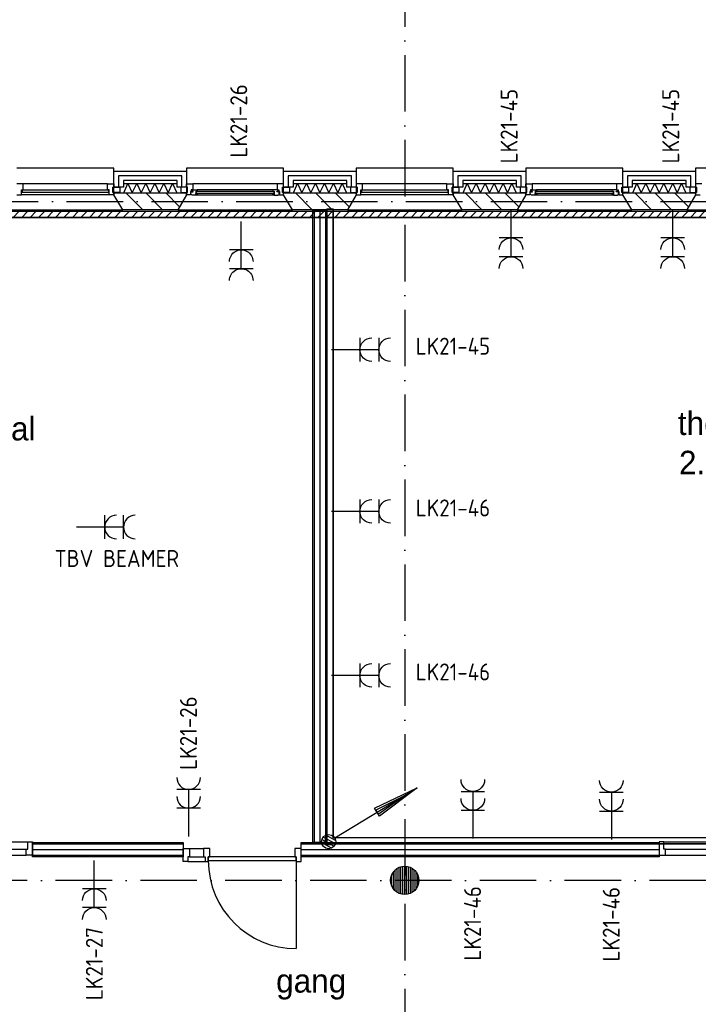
# Model space of a CAD drawing. Header units: millimetres. Extents: x 89505 to 241280, y 191 to 84291.
# Tile 39 of 45: x 201520 to 208720, y 49349 to 59789. Entities that reach past the tile are written whole.
import ezdxf
from ezdxf.enums import TextEntityAlignment as Align

# ---------------------------------------------------------------- set-up
doc = ezdxf.new("R2010")
doc.units = ezdxf.units.MM
doc.header["$LTSCALE"] = 100
doc.linetypes.add('DASHDOT', pattern=[9, 6, -1.5, 0, -1.5])
doc.layers.get('0').update_dxf_attribs({"linetype": 'CONTINUOUS'})
for name, color, linetype in [('AL$7----_STRAMIEN', 1, 'DASHDOT'), ('AL21----_BUITENWAND', 4, 'CONTINUOUS'), ('AL21K---_ISOLATIE', 1, 'CONTINUOUS'), ('AL22----_BINNENWAND', 7, 'CONTINUOUS'), ('AL28----_KONSTRUKTIE', 3, 'CONTINUOUS'), ('AL31----_BUITENKOZ', 7, 'CONTINUOUS'), ('AL32----_BINNENKOZ', 7, 'CONTINUOUS'), ('AL32----_DRAAIRICHTING', 1, 'CONTINUOUS'), ('ALL-----_REFLIJNEN', 8, 'CONTINUOUS'), ('ALXA3---_VOLZWART', 14, 'CONTINUOUS'), ('ALXAA---_GEWBETON', 12, 'CONTINUOUS'), ('ALXAB---_PREFABBETON', 1, 'CONTINUOUS'), ('BOUW', 8, 'CONTINUOUS'), ('EA61303-_ARCEER', 1, 'CONTINUOUS'), ('EB62203-_ATTRIB', 2, 'CONTINUOUS'), ('EB63103-_ATTRIB', 2, 'CONTINUOUS'), ('EL6126--_PVR', 3, 'CONTINUOUS'), ('EL61303-_WANDGOOT', 3, 'CONTINUOUS'), ('EL62203-_KRACHT-WCD230', 3, 'CONTINUOUS'), ('EL63103-_LICHT-WCD230V', 3, 'CONTINUOUS')]:
    doc.layers.add(name, color=color, linetype=linetype)
doc.styles.add('1_8', font='ISO', dxfattribs={"height": 1.8})
doc.styles.add('2_0', font='iso', dxfattribs={"height": 200})
doc.styles.add('BURO-025', font='BUROFONT.shx', dxfattribs={"height": 250})
doc.styles.add('NORATT', font='isocp.shx')
doc.styles.get("Standard").update_dxf_attribs({"font": 'iso.shx'})

# ---------------------------------------------------------------- blocks, each defined once
blk = doc.blocks.new('ES3W2A')
for p, q in [((1.25, 2), (-1.25, 2)), ((0, 2), (0, -3)), ((1.25, 0), (-1.25, 0))]:
    blk.add_line(p, q)
for centre in [(0, 3.25), (0, 1.25)]:
    blk.add_arc(centre, 1.25, 180, 0)
at = {"style": 'NORATT'}
for tag, flags, p in [('VERMOGEN', 9, (-2.5, 5)), ('GROEP', 8, (0, 5)), ('SCHAK', 8, (2.5, 5)), ('GELIJK', 9, (5, 5)), ('KAST', 9, (7, 5)), ('TAL', 8, (2.5, 5))]:
    blk.add_attdef(tag, text='', height=1.8, rotation=90, dxfattribs=dict(at, flags=flags)).set_placement(p, align=Align.MIDDLE_CENTER)
at = {"style": 'NORATT', "width": 0.7, "flags": 8}
blk.add_attdef('DOEL', text='', height=1.8, rotation=90, dxfattribs=at).set_placement((-2.5, 5), align=Align.MIDDLE_LEFT)
at = {"style": 'NORATT', "flags": 9}
blk.add_attdef('M_CODE', text='', height=1.8, dxfattribs=at).set_placement((0, 0), align=Align.MIDDLE_CENTER)
blk = doc.blocks.new('EH100000')
at = {"linetype": 'ByBlock'}
for p, q in [((1, 0.5), (0, 0.5)), ((1, 0.5, 1), (0, 0.5, 1)), ((0, -0.5, 1), (1, -0.5, 1)), ((1, -0.5), (0, -0.5))]:
    blk.add_line(p, q, dxfattribs=at)
at = {"linetype": 'ByBlock', "invisible_edges": 15}
for points in [[(1, -0.5), (0, -0.5), (0, 0.5), (1, 0.5)], [(0, 0.5), (1, 0.5), (1, 0.5, 1), (0, 0.5, 1)], [(0, -0.5, 1), (1, -0.5, 1), (1, -0.5), (0, -0.5)]]:
    blk.add_3dface(points, dxfattribs=at)
at = {"linetype": 'ByBlock', "style": '2_0', "flags": 8}
blk.add_attdef('FUNCTIE', text='', height=0.5, dxfattribs=at).set_placement((0.5, 0), align=Align.MIDDLE)
at = {"linetype": 'ByBlock', "flags": 9}
blk.add_attdef('SCHOT', text='', height=0.5, dxfattribs=at).set_placement((0.5, 0), align=Align.MIDDLE)
blk = doc.blocks.new('WG2@@3')
at = {"color": 0, "linetype": 'ByBlock'}
for points in [[(32.5, -32.5), (-32.5, -32.5), (-32.5, -32.5), (-32.5, 32.5)], [(32.5, 32.5), (32.5, 32.5), (32.5, 32.5), (32.5, 32.5)]]:
    blk.add_lwpolyline(points, dxfattribs=at)
at = {"color": 0, "style": 'NORATT', "flags": 3}
blk.add_attdef('HULPSTUK', (0, 0, 1500), '', height=1, rotation=360, dxfattribs=at)
blk = doc.blocks.new('ES111201')
at = {"color": 0}
for p, q in [((0.38, 0.65), (5.5, 9.53)), ((0.73, 0.15), (-0.73, 0.15)), ((0.6, 0.45), (-0.6, 0.45)), ((0.73, -0.15), (-0.73, -0.15)), ((0.6, -0.45), (-0.6, -0.45))]:
    blk.add_line(p, q, dxfattribs=at)
for points in [[(2.57, 5.45), (5.5, 9.53), (3.43, 4.95)], [(3.22, 5.07), (4.63, 8.01), (2.78, 5.32)]]:
    blk.add_lwpolyline(points, close=True, dxfattribs=at)
blk.add_circle((0, 0), 0.75, dxfattribs=at)
blk = doc.blocks.new('A$C1FCF4BCA')
at = {"layer": 'EA61303-_ARCEER'}
h = blk.add_hatch(dxfattribs=at)
h.set_pattern_fill('ANSI31', color=256, scale=20, angle=180, style=0)
h.set_pattern_definition([(225, (-1667.2, 7058.146), (44.90128, -44.90128), [])])
h.paths.add_polyline_path([(-1667, 7026), (-1667, 7091), (16055, 7091), (16055, 7026)])
at = {"layer": 'EL61303-_WANDGOOT', "xscale": 17721.99999999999, "yscale": 65, "zscale": 119.9999999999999}
blk.add_blockref('EH100000', (-1667, 7058), dxfattribs=at)

msp = doc.modelspace()

# ---------------------------------------------------------------- linework, layer by layer
at = {"layer": 'AL$7----_STRAMIEN', "color": 1}
msp.add_line((89505, 57863), (239410, 57863), dxfattribs=at)
for points in [[(205605, 76516), (205605, 40090)], [(239405, 50663), (89505, 50663)]]:
    msp.add_lwpolyline(points, dxfattribs=at)
at = {"layer": 'AL21----_BUITENWAND', "color": 8}
for p, q in [((202520, 58183), (203290, 58183)), ((202520, 58014), (202520, 58183)), ((203290, 58183), (203290, 58014)), ((204320, 58183), (205090, 58183)), ((204320, 58014), (204320, 58183)), ((205090, 58183), (205090, 58014)), ((206120, 58183), (206890, 58183)), ((206120, 58014), (206120, 58183)), ((206890, 58183), (206890, 58014)), ((207920, 58183), (208690, 58183)), ((207920, 58014), (207920, 58183)), ((208690, 58183), (208690, 58014)), ((202620, 58083), (202620, 58014)), ((203190, 58083), (202620, 58083)), ((203190, 58014), (203190, 58083)), ((204420, 58083), (204420, 58014)), ((204990, 58083), (204420, 58083)), ((204990, 58014), (204990, 58083)), ((206220, 58083), (206220, 58014)), ((206790, 58083), (206220, 58083)), ((206790, 58014), (206790, 58083)), ((208590, 58083), (208020, 58083)), ((208020, 58083), (208020, 58014)), ((208590, 58014), (208590, 58083)), ((202620, 58014), (202520, 58014)), ((203290, 58014), (203190, 58014)), ((204420, 58014), (204320, 58014)), ((205090, 58014), (204990, 58014)), ((206220, 58014), (206120, 58014)), ((206890, 58014), (206790, 58014)), ((208020, 58014), (207920, 58014)), ((208690, 58014), (208590, 58014))]:
    msp.add_line(p, q, dxfattribs=at)
at = {"layer": 'AL21K---_ISOLATIE', "color": 8, "linetype": 'Continuous'}
for p, q in [((202620, 58053), (203190, 58053)), ((202624, 57953), (202668, 58053)), ((202668, 58053), (202715, 57953)), ((202715, 57953), (202763, 58053)), ((202763, 58053), (202810, 57953)), ((202810, 57953), (202858, 58053)), ((202858, 58053), (202905, 57953)), ((202905, 57953), (202953, 58053)), ((202953, 58053), (203000, 57953)), ((203000, 57953), (203048, 58053)), ((203048, 58053), (203095, 57953)), ((203095, 57953), (203143, 58053)), ((203143, 58053), (203186, 57953)), ((204420, 58053), (204990, 58053)), ((204424, 57953), (204468, 58053)), ((204468, 58053), (204515, 57953)), ((204515, 57953), (204563, 58053)), ((204563, 58053), (204610, 57953)), ((204610, 57953), (204658, 58053)), ((204658, 58053), (204705, 57953)), ((204705, 57953), (204753, 58053)), ((204753, 58053), (204800, 57953)), ((204800, 57953), (204848, 58053)), ((204848, 58053), (204895, 57953)), ((204895, 57953), (204943, 58053)), ((204943, 58053), (204986, 57953)), ((206220, 58053), (206790, 58053)), ((206224, 57953), (206268, 58053)), ((206268, 58053), (206315, 57953)), ((206315, 57953), (206363, 58053)), ((206363, 58053), (206410, 57953)), ((206410, 57953), (206458, 58053)), ((206458, 58053), (206505, 57953)), ((206505, 57953), (206553, 58053)), ((206553, 58053), (206600, 57953)), ((206600, 57953), (206648, 58053)), ((206648, 58053), (206695, 57953)), ((206695, 57953), (206743, 58053)), ((206743, 58053), (206786, 57953)), ((208020, 58053), (208590, 58053)), ((208024, 57953), (208068, 58053)), ((208068, 58053), (208115, 57953)), ((208115, 57953), (208163, 58053)), ((208163, 58053), (208210, 57953)), ((208210, 57953), (208258, 58053)), ((208258, 58053), (208305, 57953)), ((208305, 57953), (208353, 58053)), ((208353, 58053), (208400, 57953)), ((208400, 57953), (208448, 58053)), ((208448, 58053), (208495, 57953)), ((208495, 57953), (208543, 58053)), ((208543, 58053), (208586, 57953)), ((202620, 57953), (203190, 57953)), ((204420, 57953), (204990, 57953)), ((206220, 57953), (206790, 57953)), ((208020, 57953), (208590, 57953))]:
    msp.add_line(p, q, dxfattribs=at)
at = {"layer": 'AL22----_BINNENWAND', "color": 8}
for p, q in [((204630, 51063), (204630, 57773)), ((204630, 57773), (204780, 57773)), ((204780, 57773), (204780, 51063)), ((201655, 51063), (203254, 51063)), ((201655, 50913), (201655, 51063)), ((203254, 51063), (203254, 50913)), ((204505, 51063), (208305, 51063)), ((204505, 50913), (204505, 51063)), ((204780, 51063), (204630, 51063)), ((208305, 51063), (208305, 50913)), ((203254, 50913), (201655, 50913)), ((208305, 50913), (204505, 50913))]:
    msp.add_line(p, q, dxfattribs=at)
at = {"layer": 'AL22----_BINNENWAND', "color": 8, "linetype": 'Continuous'}
for p, q in [((204645, 57773), (204645, 51063)), ((204765, 57773), (204765, 51063)), ((203254, 51048), (201655, 51048)), ((208305, 51048), (204505, 51048)), ((203254, 50928), (201655, 50928)), ((208305, 50928), (204505, 50928))]:
    msp.add_line(p, q, dxfattribs=at)
at = {"layer": 'AL28----_KONSTRUKTIE', "color": 8}
for p, q in [((202520, 57953), (203290, 57953)), ((202520, 57933), (202520, 57953)), ((203290, 57953), (203290, 57933)), ((204320, 57953), (205090, 57953)), ((204320, 57933), (204320, 57953)), ((205090, 57953), (205090, 57933)), ((206120, 57953), (206890, 57953)), ((206120, 57933), (206120, 57953)), ((206890, 57953), (206890, 57933)), ((207920, 57953), (208690, 57953)), ((207920, 57933), (207920, 57953)), ((208690, 57953), (208690, 57933)), ((202613, 57773), (202520, 57933)), ((203290, 57933), (203198, 57773)), ((204413, 57773), (204320, 57933)), ((205090, 57933), (204998, 57773)), ((206213, 57773), (206120, 57933)), ((206890, 57933), (206798, 57773)), ((208013, 57773), (207920, 57933)), ((208690, 57933), (208598, 57773)), ((203198, 57773), (202613, 57773)), ((204998, 57773), (204413, 57773)), ((206798, 57773), (206213, 57773)), ((208598, 57773), (208013, 57773))]:
    msp.add_line(p, q, dxfattribs=at)
msp.add_circle((205605, 50663), 150, dxfattribs=at)
at = {"layer": 'AL31----_BUITENKOZ', "color": 8}
for p, q in [((202520, 58213), (201490, 58213)), ((202520, 57933), (202520, 58213)), ((203290, 58213), (203290, 57933)), ((204320, 58213), (203290, 58213)), ((204320, 57933), (204320, 58213)), ((206120, 58213), (205090, 58213)), ((205090, 58213), (205090, 57933)), ((206120, 57933), (206120, 58213)), ((206890, 58213), (206890, 57933)), ((207920, 58213), (206890, 58213)), ((207920, 57933), (207920, 58213)), ((208690, 58213), (208690, 57933)), ((209720, 58213), (208690, 58213)), ((202453, 58047), (201557, 58047)), ((202510, 58014), (202581, 58014)), ((202510, 57958), (202510, 58014)), ((202581, 57958), (202510, 57958)), ((202581, 58014), (202581, 57958)), ((203229, 58014), (203229, 57958)), ((203300, 58014), (203229, 58014)), ((203229, 57958), (203300, 57958)), ((203290, 58047), (203357, 58047)), ((203290, 58014), (203290, 58047)), ((203300, 58014), (203290, 58014)), ((203290, 57958), (203300, 57958)), ((203290, 57933), (203290, 57958)), ((203300, 57958), (203300, 58014)), ((203300, 57958), (203300, 58014)), ((203334, 57969), (203334, 57933)), ((203340, 57969), (203334, 57969)), ((203337, 57964), (203360, 57964)), ((203337, 57935), (203337, 57964)), ((203340, 57984), (203340, 57969)), ((203357, 57984), (203340, 57984)), ((203352, 57984), (203357, 57984)), ((203352, 57969), (203352, 57984)), ((203360, 57969), (203352, 57969)), ((204253, 58047), (203357, 58047)), ((203357, 58047), (203357, 57984)), ((203357, 57984), (203404, 57984)), ((203360, 57964), (203360, 57969)), ((203389, 57971), (203389, 57930)), ((203406, 57971), (203389, 57971)), ((203389, 57946), (203406, 57946)), ((203389, 57933), (203389, 57946)), ((204206, 57984), (203404, 57984)), ((203404, 57984), (203406, 57971)), ((203406, 57946), (203406, 57933)), ((204206, 57984), (204204, 57971)), ((204204, 57971), (204221, 57971)), ((204204, 57946), (204204, 57933)), ((204221, 57946), (204204, 57946)), ((204253, 57984), (204206, 57984)), ((204221, 57971), (204221, 57930)), ((204221, 57933), (204221, 57946)), ((204250, 57969), (204258, 57969)), ((204250, 57964), (204250, 57969)), ((204273, 57964), (204250, 57964)), ((204253, 58047), (204253, 57984)), ((204320, 58047), (204253, 58047)), ((204258, 57984), (204253, 57984)), ((204253, 57984), (204270, 57984)), ((204258, 57969), (204258, 57984)), ((204270, 57984), (204270, 57969)), ((204270, 57969), (204276, 57969)), ((204273, 57935), (204273, 57964)), ((204276, 57969), (204276, 57933)), ((204310, 58014), (204320, 58014)), ((204310, 57958), (204310, 58014)), ((204310, 58014), (204381, 58014)), ((204310, 57958), (204310, 58014)), ((204320, 57958), (204310, 57958)), ((204381, 57958), (204310, 57958)), ((204320, 58014), (204320, 58047)), ((204320, 57933), (204320, 57958)), ((204381, 58014), (204381, 57958)), ((205029, 58014), (205029, 57958)), ((205100, 58014), (205029, 58014)), ((205029, 57958), (205100, 57958)), ((205100, 57958), (205100, 58014)), ((206053, 58047), (205157, 58047)), ((206110, 58014), (206181, 58014)), ((206110, 57958), (206110, 58014)), ((206181, 57958), (206110, 57958)), ((206181, 58014), (206181, 57958)), ((206829, 58014), (206829, 57958)), ((206900, 58014), (206829, 58014)), ((206829, 57958), (206900, 57958)), ((206890, 58047), (206957, 58047)), ((206890, 58014), (206890, 58047)), ((206900, 58014), (206890, 58014)), ((206890, 57958), (206900, 57958)), ((206890, 57933), (206890, 57958)), ((206900, 57958), (206900, 58014)), ((206900, 57958), (206900, 58014)), ((206934, 57969), (206934, 57933)), ((206940, 57969), (206934, 57969)), ((206937, 57964), (206960, 57964)), ((206937, 57935), (206937, 57964)), ((206940, 57984), (206940, 57969)), ((206957, 57984), (206940, 57984)), ((206952, 57984), (206957, 57984)), ((206952, 57969), (206952, 57984)), ((206960, 57969), (206952, 57969)), ((207853, 58047), (206957, 58047)), ((206957, 58047), (206957, 57984)), ((206957, 57984), (207004, 57984)), ((206960, 57964), (206960, 57969)), ((206989, 57971), (206989, 57930)), ((207006, 57971), (206989, 57971)), ((206989, 57946), (207006, 57946)), ((206989, 57933), (206989, 57946)), ((207806, 57984), (207004, 57984)), ((207004, 57984), (207006, 57971)), ((207006, 57946), (207006, 57933)), ((207806, 57984), (207804, 57971)), ((207804, 57971), (207821, 57971)), ((207804, 57946), (207804, 57933)), ((207821, 57946), (207804, 57946)), ((207853, 57984), (207806, 57984)), ((207821, 57971), (207821, 57930)), ((207821, 57933), (207821, 57946)), ((207850, 57969), (207858, 57969)), ((207850, 57964), (207850, 57969)), ((207873, 57964), (207850, 57964)), ((207853, 58047), (207853, 57984)), ((207920, 58047), (207853, 58047)), ((207858, 57984), (207853, 57984)), ((207853, 57984), (207870, 57984)), ((207858, 57969), (207858, 57984)), ((207870, 57984), (207870, 57969)), ((207870, 57969), (207876, 57969)), ((207873, 57935), (207873, 57964)), ((207876, 57969), (207876, 57933)), ((207910, 58014), (207920, 58014)), ((207910, 57958), (207910, 58014)), ((207910, 58014), (207981, 58014)), ((207910, 57958), (207910, 58014)), ((207920, 57958), (207910, 57958)), ((207981, 57958), (207910, 57958)), ((207920, 58014), (207920, 58047)), ((207920, 57933), (207920, 57958)), ((207981, 58014), (207981, 57958)), ((208629, 58014), (208629, 57958)), ((208700, 58014), (208629, 58014)), ((208629, 57958), (208700, 57958)), ((208700, 57958), (208700, 58014)), ((202470, 57933), (201540, 57933)), ((202613, 57773), (202520, 57933)), ((203290, 57933), (203198, 57773)), ((203334, 57933), (203290, 57933)), ((203344, 57935), (203337, 57935)), ((203347, 57930), (203344, 57935)), ((203389, 57930), (203347, 57930)), ((203406, 57933), (203389, 57933)), ((204221, 57930), (203389, 57930)), ((204204, 57933), (204221, 57933)), ((204221, 57930), (204263, 57930)), ((204263, 57930), (204266, 57935)), ((204266, 57935), (204273, 57935)), ((204276, 57933), (204320, 57933)), ((204413, 57773), (204320, 57933)), ((205090, 57933), (204998, 57773)), ((206070, 57933), (205140, 57933)), ((206213, 57773), (206120, 57933)), ((206890, 57933), (206798, 57773)), ((206934, 57933), (206890, 57933)), ((206944, 57935), (206937, 57935)), ((206947, 57930), (206944, 57935)), ((206989, 57930), (206947, 57930)), ((207006, 57933), (206989, 57933)), ((207821, 57930), (206989, 57930)), ((207804, 57933), (207821, 57933)), ((207821, 57930), (207863, 57930)), ((207863, 57930), (207866, 57935)), ((207866, 57935), (207873, 57935)), ((207876, 57933), (207920, 57933)), ((208013, 57773), (207920, 57933)), ((208690, 57933), (208598, 57773)), ((201398, 57773), (202613, 57773)), ((203198, 57773), (204413, 57773)), ((204998, 57773), (206213, 57773)), ((206798, 57773), (208013, 57773)), ((208598, 57773), (209813, 57773))]:
    msp.add_line(p, q, dxfattribs=at)
at = {"layer": 'AL31----_BUITENKOZ', "color": 8, "linetype": 'Continuous'}
for p, q in [((201557, 58047), (201490, 58047)), ((201540, 57984), (201557, 57984)), ((201540, 57933), (201540, 57984)), ((202465, 57980), (201545, 57980)), ((201545, 57980), (201545, 57959)), ((201545, 57959), (202465, 57959)), ((201557, 58047), (201557, 58047)), ((201557, 58047), (201557, 58047)), ((201557, 58047), (201557, 58047)), ((201557, 58047), (201557, 58047)), ((201557, 57984), (201557, 58047)), ((202453, 58047), (202520, 58047)), ((202453, 58047), (202453, 58047)), ((202453, 58047), (202453, 58047)), ((202453, 58047), (202453, 58047)), ((202453, 58047), (202453, 58047)), ((202453, 57984), (202453, 58047)), ((202470, 57984), (202453, 57984)), ((202465, 57959), (202465, 57980)), ((202470, 57933), (202470, 57984)), ((202510, 58014), (202510, 57958)), ((202520, 58014), (202510, 58014)), ((202510, 57958), (202520, 57958)), ((202520, 58047), (202520, 58014)), ((202520, 57958), (202520, 57933)), ((202520, 57958), (202520, 57958)), ((203391, 57969), (203391, 57948)), ((204219, 57969), (203391, 57969)), ((203391, 57948), (204219, 57948)), ((204219, 57948), (204219, 57969)), ((205157, 58047), (205090, 58047)), ((205090, 58047), (205090, 58014)), ((205090, 58014), (205100, 58014)), ((205090, 57958), (205090, 57933)), ((205090, 57958), (205090, 57958)), ((205100, 57958), (205090, 57958)), ((205100, 58014), (205100, 57958)), ((205140, 57984), (205157, 57984)), ((205140, 57933), (205140, 57984)), ((205145, 57980), (205145, 57959)), ((206065, 57980), (205145, 57980)), ((205145, 57959), (206065, 57959)), ((205157, 58047), (205157, 58047)), ((205157, 58047), (205157, 58047)), ((205157, 58047), (205157, 58047)), ((205157, 58047), (205157, 58047)), ((205157, 57984), (205157, 58047)), ((206053, 58047), (206120, 58047)), ((206053, 58047), (206053, 58047)), ((206053, 58047), (206053, 58047)), ((206053, 58047), (206053, 58047)), ((206053, 58047), (206053, 58047)), ((206053, 57984), (206053, 58047)), ((206070, 57984), (206053, 57984)), ((206065, 57959), (206065, 57980)), ((206070, 57933), (206070, 57984)), ((206110, 58014), (206110, 57958)), ((206120, 58014), (206110, 58014)), ((206110, 57958), (206120, 57958)), ((206120, 58047), (206120, 58014)), ((206120, 57958), (206120, 57933)), ((206120, 57958), (206120, 57958)), ((206991, 57969), (206991, 57948)), ((207819, 57969), (206991, 57969)), ((206991, 57948), (207819, 57948)), ((207819, 57948), (207819, 57969)), ((208690, 58047), (208690, 58014)), ((208757, 58047), (208690, 58047)), ((208690, 58014), (208700, 58014)), ((208690, 57958), (208690, 57933)), ((208690, 57958), (208690, 57958)), ((208700, 57958), (208690, 57958)), ((208700, 58014), (208700, 57958)), ((201490, 57933), (201540, 57933)), ((201540, 57933), (201540, 57933)), ((202520, 57933), (202470, 57933)), ((202470, 57933), (202470, 57933)), ((205090, 57933), (205140, 57933)), ((205140, 57933), (205140, 57933)), ((206120, 57933), (206070, 57933)), ((206070, 57933), (206070, 57933)), ((208690, 57933), (208740, 57933))]:
    msp.add_line(p, q, dxfattribs=at)
at = {"layer": 'AL32----_BINNENKOZ', "color": 8}
for p, q in [((200555, 51070), (201605, 51070)), ((201605, 51070), (201655, 51070)), ((201605, 50994), (201605, 51070)), ((201655, 51070), (201655, 50931)), ((208355, 51070), (208305, 51070)), ((208305, 51070), (208305, 50931)), ((208355, 51070), (209405, 51070)), ((208355, 50994), (208355, 51070)), ((200572, 50994), (201588, 50994)), ((201588, 50994), (201605, 50994)), ((201588, 50931), (201588, 50994)), ((203254, 51001), (203321, 51001)), ((203254, 50862), (203254, 51001)), ((203321, 51001), (203321, 50913)), ((203321, 51001), (203471, 51001)), ((203471, 51001), (203471, 50913)), ((203538, 51001), (203471, 51001)), ((203538, 50913), (203538, 51001)), ((204438, 51001), (204438, 50913)), ((204505, 51001), (204438, 51001)), ((204505, 50862), (204505, 51001)), ((208372, 50994), (208355, 50994)), ((208372, 50994), (209388, 50994)), ((208372, 50931), (208372, 50994)), ((200572, 50931), (201588, 50931)), ((201655, 50931), (201588, 50931)), ((203304, 50862), (203254, 50862)), ((203304, 50913), (203304, 50862)), ((203321, 50913), (203304, 50913)), ((203304, 50862), (203488, 50862)), ((203321, 50913), (203471, 50913)), ((203471, 50913), (203488, 50913)), ((203488, 50913), (203488, 50862)), ((203488, 50862), (203521, 50862)), ((203488, 50862), (203521, 50862)), ((204455, 50913), (203521, 50913)), ((203521, 50913), (203521, 50873)), ((203521, 50913), (203538, 50913)), ((203521, 50862), (203521, 50913)), ((203521, 50873), (204455, 50873)), ((204438, 50913), (204455, 50913)), ((204455, 50873), (204455, 50913)), ((204455, 50913), (204455, 50862)), ((204455, 50862), (204505, 50862)), ((208305, 50931), (208372, 50931)), ((208372, 50931), (209388, 50931))]:
    msp.add_line(p, q, dxfattribs=at)
at = {"layer": 'AL32----_DRAAIRICHTING', "color": 8}
msp.add_line((204455, 50873), (204455, 49939), dxfattribs=at)
msp.add_arc((204455, 50873), 934, 180, 270, dxfattribs=at)
at = {"layer": 'ALL-----_REFLIJNEN', "color": 8, "linetype": 'Continuous'}
for p, q in [((202570, 58133), (202570, 58014)), ((203240, 58133), (202570, 58133)), ((203240, 58014), (203240, 58133)), ((204370, 58133), (204370, 58014)), ((205040, 58133), (204370, 58133)), ((205040, 58014), (205040, 58133)), ((206170, 58133), (206170, 58014)), ((206840, 58133), (206170, 58133)), ((206840, 58014), (206840, 58133)), ((208640, 58133), (207970, 58133)), ((207970, 58133), (207970, 58014)), ((208640, 58014), (208640, 58133)), ((204705, 57773), (204705, 51063)), ((203254, 50988), (201655, 50988)), ((208305, 50988), (204505, 50988))]:
    msp.add_line(p, q, dxfattribs=at)
at = {"layer": 'ALXA3---_VOLZWART', "color": 8}
for p, q in [((202570, 58133), (202570, 58014)), ((203240, 58133), (202570, 58133)), ((203240, 58014), (203240, 58133)), ((204370, 58133), (204370, 58014)), ((205040, 58133), (204370, 58133)), ((205040, 58014), (205040, 58133)), ((206170, 58133), (206170, 58014)), ((206840, 58133), (206170, 58133)), ((206840, 58014), (206840, 58133)), ((208640, 58133), (207970, 58133)), ((207970, 58133), (207970, 58014)), ((208640, 58014), (208640, 58133))]:
    msp.add_line(p, q, dxfattribs=at)
at = {"layer": 'ALXAA---_GEWBETON', "color": 8}
for p, q in [((205485, 50573), (205485, 50753)), ((205505, 50552), (205505, 50775)), ((205525, 50537), (205525, 50790)), ((205545, 50526), (205545, 50801)), ((205565, 50519), (205565, 50808)), ((205585, 50515), (205585, 50812)), ((205605, 50513), (205605, 50813)), ((205625, 50515), (205625, 50812)), ((205645, 50519), (205645, 50808)), ((205665, 50526), (205665, 50801)), ((205685, 50537), (205685, 50790)), ((205705, 50552), (205705, 50775)), ((205725, 50573), (205725, 50753)), ((205465, 50610), (205465, 50717)), ((205745, 50610), (205745, 50717))]:
    msp.add_line(p, q, dxfattribs=at)
at = {"layer": 'ALXAB---_PREFABBETON', "color": 8}
for p, q in [((202645, 57953), (202825, 57773)), ((202857, 57953), (203037, 57773)), ((203069, 57953), (203216, 57806)), ((203281, 57953), (203290, 57944)), ((204445, 57953), (204625, 57773)), ((204657, 57953), (204837, 57773)), ((204869, 57953), (205016, 57806)), ((205081, 57953), (205090, 57944)), ((206245, 57953), (206425, 57773)), ((206457, 57953), (206637, 57773)), ((206669, 57953), (206816, 57806)), ((206881, 57953), (206890, 57944)), ((208045, 57953), (208225, 57773)), ((208257, 57953), (208437, 57773)), ((208469, 57953), (208616, 57806)), ((208681, 57953), (208690, 57944))]:
    msp.add_line(p, q, dxfattribs=at)
at = {"layer": 'EL61303-_WANDGOOT'}
for p, q in [((204765, 57776), (204830, 57776, 1620)), ((204780, 57784), (204845, 57784, 1620))]:
    msp.add_line(p, q, dxfattribs=at)

# ---------------------------------------------------------------- block references
at = {"layer": 'EA61303-_ARCEER'}
msp.add_blockref('A$C1FCF4BCA', (197518, 50666), dxfattribs=at)
at = {"layer": 'EL6126--_PVR', "xscale": 99.99999999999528, "yscale": 99.99999999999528, "zscale": 99.99999999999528, "rotation": 331.2781252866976}
msp.add_blockref('ES111201', (204798, 51074, 1500), dxfattribs=at)
at = {"layer": 'EL61303-_WANDGOOT', "xscale": 6670.000000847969, "yscale": 65, "zscale": 120, "rotation": 90}
msp.add_blockref('EH100000', (204813, 51114, 1500), dxfattribs=at)
at = {"layer": 'EL61303-_WANDGOOT'}
msp.add_blockref('WG2@@3', (204798, 51074, 1500), dxfattribs=at)
at = {"layer": 'EL61303-_WANDGOOT', "xscale": 7436, "yscale": 65, "zscale": 120}
msp.add_blockref('EH100000', (204845, 51082, 1500), dxfattribs=at)
at = {"layer": 'EL62203-_KRACHT-WCD230'}
ref = msp.add_blockref('ES3W2A', (203871, 57349, 1050), dxfattribs=dict(at, xscale=-100, yscale=100, zscale=100, rotation=180.0000000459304))
ref.add_attrib('GROEP', 'LK21-26', dxfattribs={"layer": 'EB62203-_ATTRIB', "color": 1, "height": 180, "rotation": 90, "style": '1_8', "flags": 8}).set_placement((203844, 58326), align=Align.MIDDLE_LEFT)
ref = msp.add_blockref('ES3W2A', (206733, 57476, 1500), dxfattribs=dict(at, xscale=-100, yscale=100, zscale=100, rotation=180))
ref.add_attrib('GROEP', 'LK21-45', dxfattribs={"layer": 'EB62203-_ATTRIB', "color": 1, "height": 180, "rotation": 90, "style": 'NORATT', "flags": 8}).set_placement((206712, 58265, 1500), align=Align.MIDDLE_LEFT)
ref = msp.add_blockref('ES3W2A', (208449, 57476, 1500), dxfattribs=dict(at, xscale=-100, yscale=100, zscale=100, rotation=180))
ref.add_attrib('GROEP', 'LK21-45', dxfattribs={"layer": 'EB62203-_ATTRIB', "color": 1, "height": 180, "rotation": 90, "style": 'NORATT', "flags": 8}).set_placement((208427, 58265, 1500), align=Align.MIDDLE_LEFT)
ref = msp.add_blockref('ES3W2A', (205130, 56290, 1500), dxfattribs=dict(at, xscale=-100, yscale=100, zscale=100, rotation=270))
ref.add_attrib('GROEP', 'LK21-45', dxfattribs={"layer": 'EB62203-_ATTRIB', "color": 1, "height": 180, "style": 'NORATT', "flags": 8}).set_placement((206512, 56327, 1500), align=Align.MIDDLE_RIGHT)
ref = msp.add_blockref('ES3W2A', (205130, 54575, 1500), dxfattribs=dict(at, xscale=-100, yscale=100, zscale=100, rotation=270))
ref.add_attrib('GROEP', 'LK21-46', dxfattribs={"layer": 'EB62203-_ATTRIB', "color": 1, "height": 180, "style": 'NORATT', "flags": 8}).set_placement((206512, 54612, 1500), align=Align.MIDDLE_RIGHT)
ref = msp.add_blockref('ES3W2A', (205130, 52836, 1500), dxfattribs=dict(at, xscale=-100, yscale=100, zscale=100, rotation=270))
ref.add_attrib('GROEP', 'LK21-46', dxfattribs={"layer": 'EB62203-_ATTRIB', "color": 1, "height": 180, "style": 'NORATT', "flags": 8}).set_placement((206512, 52873, 1500), align=Align.MIDDLE_RIGHT)
ref = msp.add_blockref('ES3W2A', (203312, 51428, 1050), dxfattribs=dict(at, xscale=100, yscale=100, zscale=100, rotation=1.377907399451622e-07))
ref.add_attrib('GROEP', 'LK21-26', dxfattribs={"layer": 'EB62203-_ATTRIB', "color": 1, "height": 180, "rotation": 90, "style": '1_8', "flags": 8}).set_placement((203310, 51835, 1050), align=Align.MIDDLE_LEFT)
ref = msp.add_blockref('ES3W2A', (206328, 51406, 1500), dxfattribs=dict(at, xscale=-100, yscale=100, zscale=100))
ref.add_attrib('GROEP', 'LK21-46', dxfattribs={"layer": 'EB62203-_ATTRIB', "color": 1, "height": 180, "rotation": 90, "style": 'NORATT', "flags": 8}).set_placement((206325, 50602), align=Align.MIDDLE_RIGHT)
ref = msp.add_blockref('ES3W2A', (207798, 51398, 1050), dxfattribs=dict(at, xscale=-100, yscale=100, zscale=100))
ref.add_attrib('GROEP', 'LK21-46', dxfattribs={"layer": 'EB62203-_ATTRIB', "color": 1, "height": 180, "rotation": 90, "style": 'NORATT', "flags": 8}).set_placement((207796, 50593, 1050), align=Align.MIDDLE_RIGHT)
ref = msp.add_blockref('ES3W2A', (202312, 50574), dxfattribs=dict(at, xscale=-100, yscale=100, zscale=100, rotation=180))
ref.add_attrib('GROEP', 'LK21-27', dxfattribs={"layer": 'EB62203-_ATTRIB', "color": 1, "height": 180, "rotation": 90, "style": '1_8', "flags": 8}).set_placement((202312, 49393), align=Align.MIDDLE_LEFT)
at = {"layer": 'EL63103-_LICHT-WCD230V'}
ref = msp.add_blockref('ES3W2A', (202422, 54409), dxfattribs=dict(at, xscale=100, yscale=100, zscale=100, rotation=270))
ref.add_attrib('DOEL', 'TBV BEAMER', dxfattribs={"layer": 'EB63103-_ATTRIB', "color": 1, "height": 180, "style": '1_8', "flags": 8}).set_placement((201891, 54076), align=Align.MIDDLE_LEFT)

# ---------------------------------------------------------------- texts
at = {"layer": 'BOUW', "style": 'BURO-025'}
for s, p in [('theorielokaal', (208503, 55385)), ('theorielokaal', (199793, 55328)), ('2.04', (208515, 54968)), ('gang', (204241, 49473))]:
    msp.add_text(s, height=250, dxfattribs=at).set_placement(p)

doc.saveas('drawing.dxf')
